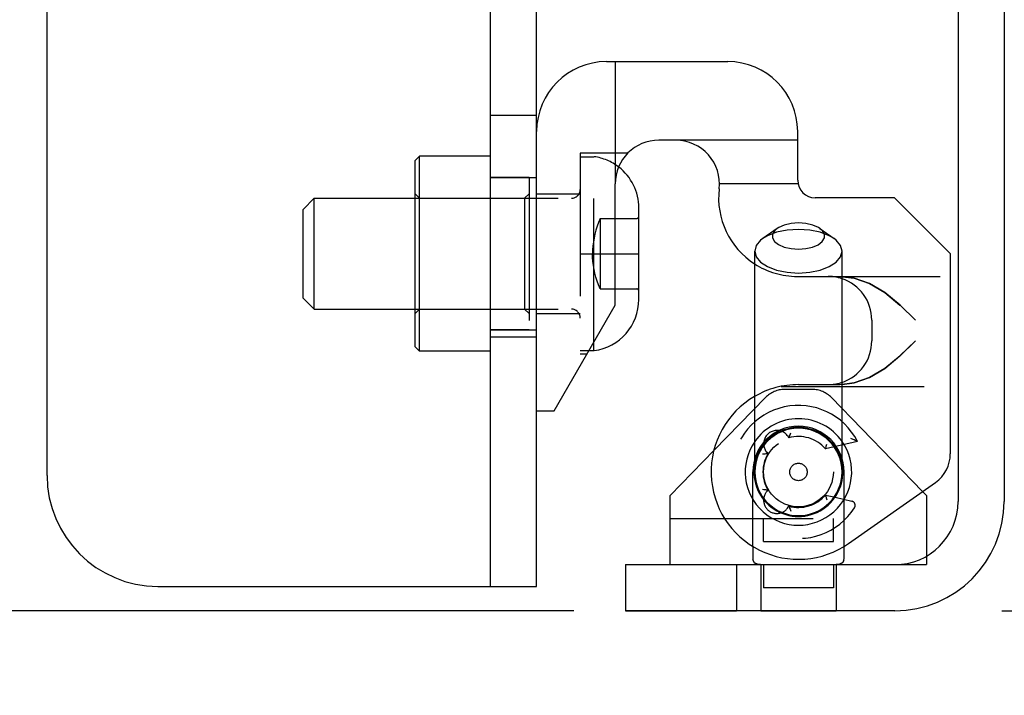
# Model space of a CAD drawing. Header units: inches. Extents: x 0 to 58.6, y -0.2 to 37.9.
# Tile 29 of 66: x 2.7 to 5, y 27.4 to 28.9. Entities that reach past the tile are written whole.
import ezdxf

# ---------------------------------------------------------------- set-up
doc = ezdxf.new("R2010")
doc.units = ezdxf.units.IN
doc.header["$LTSCALE"] = 3.224138
doc.header["$MEASUREMENT"] = 0
doc.linetypes.add('HIDDEN', pattern=[0.2, 0.1, -0.1])
doc.layers.get('0').update_dxf_attribs({"linetype": 'CONTINUOUS'})
doc.layers.add('DEFAULT_2', color=8, linetype='HIDDEN')
doc.layers.add('DIMENSIONS', color=7, linetype='CONTINUOUS')
doc.styles.get("Standard").update_dxf_attribs({"font": 'txt', "width": 0.8})
doc.dimstyles.new('DIMSTYLE_1', dxfattribs={"dimtxt": 0.293103, "dimasz": 0.344828, "dimexe": 0.18, "dimexo": 0.0625, "dimgap": 0.09, "dimtad": 0, "dimtih": 1, "dimtoh": 1, "dimzin": 4, "dimdsep": 46, "dimtxsty": 'Standard', "dimblk": '_FILLED', "dimblk1": '_FILLED', "dimblk2": '_FILLED', "dimcen": 0.09, "dimadec": 0, "dimazin": 0, "dimtfac": 1, "dimtofl": 0, "dimtmove": 0, "dimatfit": 3, "dimldrblk": '_FILLED', "dimfxl": 0, "dimtolj": 1, "dimtzin": 4, "dimarcsym": 0})

# ---------------------------------------------------------------- blocks, each defined once
blk = doc.blocks.new('_FILLED')
at = {"color": 0, "linetype": 'ByBlock'}
blk.add_solid([(0, 0), (-1, 0.2), (-1, -0.2)], dxfattribs=at)
blk = doc.blocks.new('*D')
at = {"layer": 'DIMENSIONS', "color": 2, "linetype": 'CONTINUOUS'}
for p, q in [((3.9355, 33.1052), (1.7352, 33.1052)), ((2.0456, 33.1052), (2.0456, 30.8022)), ((5.5048, 31.6165), (7.8884, 31.6165)), ((7.5781, 31.6165), (7.5781, 30.1263)), ((2.0456, 27.6052), (2.0456, 29.7763)), ((7.5781, 27.6052), (7.5781, 29.1004)), ((3.998, 27.6052), (1.7352, 27.6052)), ((4.9632, 27.6052), (7.8884, 27.6052)), ((5.2634, 25.8815), (5.2634, 26.6136)), ((35.3884, 26.024), (35.3884, 26.6136)), ((5.2634, 26.3032), (19.5931, 26.3032)), ((35.3884, 26.3032), (21.0587, 26.3032)), ((37.1399, 25.8866), (39.5081, 25.8866)), ((39.1977, 25.8866), (39.1977, 14.807)), ((36.9567, 25.0116), (38.2812, 25.0116)), ((37.9709, 25.0116), (37.9709, 16.3425)), ((37.9709, 4.7616), (37.9709, 14.877)), ((39.1977, 3.8866), (39.1977, 14.2208)), ((36.9567, 4.7616), (38.2812, 4.7616)), ((37.1936, 3.8866), (39.5081, 3.8866))]:
    blk.add_line(p, q, dxfattribs=at)
at = {"layer": 'DIMENSIONS', "color": 2, "linetype": 'CONTINUOUS', "xscale": 0.3448275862, "yscale": 0.3448275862, "zscale": 0.3448275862}
for p, rotation in [((2.0456, 33.1052), 90), ((7.5781, 31.6165), 90), ((2.0456, 27.6052), 270), ((7.5781, 27.6052), 270), ((5.2634, 26.3032), 180), ((39.1977, 25.8866), 90), ((37.9709, 25.0116), 90), ((37.9709, 4.7616), 270), ((39.1977, 3.8866), 270)]:
    blk.add_blockref('_FILLED', p, dxfattribs=dict(at, rotation=rotation))
blk.add_blockref('_FILLED', (35.3884, 26.3032), dxfattribs=at)
at = {"layer": 'DIMENSIONS', "color": 2, "linetype": 'CONTINUOUS', "width": 0.8}
for s, p in [('5.50', (1.5766, 30.3625)), ('REF.', (1.5766, 29.9229)), ('4.01', (7.1091, 29.6866)), ('REF.', (7.1091, 29.247)), ('30.13', (19.7397, 26.1567)), ('20.25', (37.3847, 15.9029)), ('REF.', (37.5019, 15.4632)), ('TYP.', (37.5019, 15.0236)), ('22.00', (38.6115, 14.3673))]:
    blk.add_text(s, height=0.2931, dxfattribs=at).set_placement(p)

msp = doc.modelspace()

# ---------------------------------------------------------------- linework, layer by layer
at = {"color": 7, "linetype": 'CONTINUOUS'}
for p, q in [((4.8643, 32.8587), (4.8643, 27.8517)), ((3.8098, 27.6603), (3.8098, 32.6603)), ((2.8098, 27.9103), (2.8098, 32.4103)), ((4.0713, 28.8434), (4.3451, 28.8434)), ((4.5026, 28.5757), (4.5026, 28.6859)), ((4.2277, 28.6662), (4.1894, 28.6662)), ((3.6398, 28.6203), (3.6498, 28.6303)), ((3.6498, 28.1903), (3.6498, 28.6303)), ((3.8098, 28.6303), (3.6498, 28.6303)), ((3.6398, 28.2003), (3.6398, 28.6203)), ((4.091, 28.2946), (4.091, 28.5678)), ((3.3872, 28.5103), (3.4122, 28.5353)), ((3.4122, 28.2853), (3.4122, 28.5353)), ((3.4122, 28.5353), (3.6398, 28.5353)), ((4.7209, 28.5363), (4.542, 28.5363)), ((4.8469, 28.4103), (4.7209, 28.5363)), ((4.1442, 28.3071), (4.1442, 28.5135)), ((3.3872, 28.3103), (3.3872, 28.5103)), ((4.4561, 28.467), (4.424, 28.4443)), ((4.5526, 28.467), (4.5847, 28.4443)), ((4.4059, 27.9182), (4.4059, 28.4159)), ((4.6028, 27.9182), (4.6028, 28.4159)), ((4.8469, 27.9591), (4.8469, 28.4103)), ((3.3872, 28.3103), (3.4122, 28.2853)), ((3.9532, 28.056), (4.091, 28.2946)), ((3.4122, 28.2853), (3.6398, 28.2853)), ((4.6697, 28.2607), (4.6697, 28.2135)), ((4.0432, 28.1918), (4.0432, 28.212)), ((3.6398, 28.2003), (3.6498, 28.1903)), ((3.8098, 28.1903), (3.6498, 28.1903)), ((4.0316, 28.1918), (4.0432, 28.1918)), ((3.9138, 28.056), (3.9532, 28.056)), ((4.2153, 27.8652), (4.3145, 27.9672)), ((4.6175, 27.7571), (4.8134, 27.8947)), ((4.7844, 27.8743), (4.7933, 27.8652)), ((4.2153, 27.7092), (4.2153, 27.8652)), ((4.5869, 27.8612), (4.5841, 27.8618)), ((4.7933, 27.8652), (4.7933, 27.7286)), ((4.4013, 27.7511), (4.4013, 27.7234)), ((4.6073, 27.7234), (4.6073, 27.7514)), ((4.1143, 27.7092), (4.1143, 27.6052)), ((4.1143, 27.7092), (4.7218, 27.7092)), ((3.0598, 27.6603), (3.9138, 27.6603))]:
    msp.add_line(p, q, dxfattribs=at)
at = {"color": 3, "linetype": 'CONTINUOUS'}
for p, q in [((4.9683, 32.8587), (4.9683, 27.8517)), ((3.9138, 27.6603), (3.9138, 32.6603)), ((4.7218, 27.6052), (4.1143, 27.6052))]:
    msp.add_line(p, q, dxfattribs=at)
at = {"color": 8, "linetype": 'HIDDEN'}
for p, q in [((3.8098, 28.2228), (3.8098, 28.7228)), ((3.8098, 28.7228), (3.9138, 28.7228)), ((3.8098, 28.5823), (3.9138, 28.5823)), ((3.8098, 28.2383), (3.9138, 28.2383)), ((3.8098, 28.2228), (3.9138, 28.2228)), ((4.1143, 27.7092), (4.1143, 27.6052)), ((4.1143, 27.7092), (4.3643, 27.7092)), ((4.3643, 27.7092), (4.3643, 27.6052)), ((4.4193, 27.7092), (4.4193, 27.6052)), ((4.4193, 27.7092), (4.5893, 27.7092)), ((4.5893, 27.7092), (4.5893, 27.6052))]:
    msp.add_line(p, q, dxfattribs=at)
at = {"linetype": 'HIDDEN'}
for p, q in [((3.9138, 28.2228), (3.9138, 28.7228)), ((4.1143, 27.6052), (4.3643, 27.6052)), ((4.4193, 27.6052), (4.5893, 27.6052))]:
    msp.add_line(p, q, dxfattribs=at)
at = {"color": 7, "linetype": 'CONTINUOUS'}
for points in [[(4.4561, 28.4671), (4.4507, 28.4624), (4.4459, 28.4543), (4.4459, 28.4459), (4.4505, 28.4379), (4.4595, 28.4308), (4.4722, 28.4252), (4.4876, 28.4217), (4.5043, 28.4205)], [(4.5043, 28.4795), (4.4877, 28.4783), (4.4724, 28.4748), (4.4598, 28.4694), (4.4561, 28.4671)], [(4.5526, 28.4671), (4.5492, 28.4692), (4.5365, 28.4748), (4.5211, 28.4783), (4.5043, 28.4795)], [(4.5043, 28.4205), (4.521, 28.4217), (4.5363, 28.4252), (4.5489, 28.4306), (4.558, 28.4376), (4.5628, 28.4457), (4.5628, 28.4541), (4.5582, 28.4621), (4.5526, 28.4671)], [(4.424, 28.4443), (4.4191, 28.4405), (4.4093, 28.4286), (4.4059, 28.4159)], [(4.6028, 28.4159), (4.5994, 28.4286), (4.5896, 28.4405), (4.5847, 28.4443)], [(4.4059, 28.4159), (4.4093, 28.4032), (4.4191, 28.3913), (4.4348, 28.3811), (4.4551, 28.3733), (4.4789, 28.3684), (4.5043, 28.3667)], [(4.5043, 28.3667), (4.5298, 28.3684), (4.5536, 28.3733), (4.5739, 28.3811), (4.5896, 28.3913), (4.5994, 28.4032), (4.6028, 28.4159)], [(4.7681, 28.2607), (4.7334, 28.2944), (4.699, 28.3226), (4.6644, 28.3431), (4.63, 28.3553), (4.6028, 28.3585)], [(4.6028, 28.1156), (4.6299, 28.1188), (4.6643, 28.131), (4.6989, 28.1515), (4.7333, 28.1797), (4.7681, 28.2135)], [(4.4013, 27.7234), (4.4017, 27.7198), (4.4027, 27.7168), (4.4045, 27.7143), (4.407, 27.7123), (4.4103, 27.7109), (4.4143, 27.7099), (4.4191, 27.7093), (4.4244, 27.7092)], [(4.5842, 27.7092), (4.5896, 27.7093), (4.5944, 27.7099), (4.5984, 27.7109), (4.6017, 27.7123), (4.6042, 27.7143), (4.606, 27.7168), (4.607, 27.7198), (4.6073, 27.7234)]]:
    msp.add_lwpolyline(points, dxfattribs=at)
for centre, radius, start, end in [((4.0713, 28.6859), 0.1575, 90, 180), ((4.3451, 28.6859), 0.1575, 0, 90), ((4.1894, 28.5678), 0.0984, 90, 180), ((4.2277, 28.5678), 0.0984, 353.4376, 90), ((4.0279, 28.5135), 0.1164, 0, 52.3138), ((4.5015, 28.5363), 0.1772, 173.4376, 237.2018), ((4.542, 28.5757), 0.0394, 180, 270), ((4.5713, 28.2607), 0.0984, 0, 71.4459), ((4.0279, 28.3071), 0.1164, 277.587, 360), ((4.5713, 28.2135), 0.0984, 288.5648, 360), ((4.5043, 27.9182), 0.1969, 120.1485, 305.0795), ((4.5043, 27.9182), 0.1201, 145.1407, 34.9125), ((4.7681, 27.9591), 0.0787, 305.0795, 360), ((4.5043, 27.9182), 0.1004, 170.1209, 9.8791), ((4.5043, 27.9182), 0.0984, 180, 360), ((3.0598, 27.9103), 0.25, 180, 270), ((4.4558, 27.8546), 0.03, 170.4713, 176.3945), ((4.7218, 27.8517), 0.1425, 270, 360), ((4.4558, 27.8546), 0.03, 289.1187, 294.7504)]:
    msp.add_arc(centre, radius, start, end, dxfattribs=at)
at = {"color": 3, "linetype": 'CONTINUOUS'}
msp.add_arc((4.7218, 27.8517), 0.2465, 270, 360, dxfattribs=at)
at = {"layer": 'DEFAULT_2', "color": 8, "linetype": 'HIDDEN'}
for p, q in [((4.091, 28.8434), (4.091, 28.5678)), ((4.5026, 28.6662), (4.2277, 28.6662)), ((4.0122, 28.6367), (4.0122, 28.1839)), ((4.1191, 28.6367), (4.0122, 28.6367)), ((4.0122, 28.6288), (4.0432, 28.6288)), ((4.0432, 28.212), (4.0432, 28.6288)), ((3.8968, 28.5818), (3.8098, 28.5818)), ((3.8968, 28.5818), (3.8968, 28.2388)), ((4.5034, 28.5678), (4.3261, 28.5678)), ((3.6498, 28.5353), (3.6398, 28.5453)), ((3.6398, 28.5353), (3.9922, 28.5353)), ((3.8868, 28.5353), (3.8968, 28.5453)), ((3.8868, 28.5353), (3.8868, 28.2853)), ((3.9138, 28.5451), (4.0122, 28.5451)), ((4.0572, 28.4897), (4.0572, 28.331)), ((4.0572, 28.4897), (4.1395, 28.4897)), ((4.0122, 28.4103), (4.1442, 28.4103)), ((4.5015, 28.3591), (4.8469, 28.3591)), ((4.0572, 28.331), (4.1395, 28.331)), ((3.6498, 28.2853), (3.6398, 28.2753)), ((3.6398, 28.2853), (3.9922, 28.2853)), ((3.8868, 28.2853), (3.8968, 28.2753)), ((3.9138, 28.2755), (4.0122, 28.2755)), ((3.8968, 28.2388), (3.8098, 28.2388)), ((4.0122, 28.1918), (4.0316, 28.1918)), ((4.027, 28.1839), (4.0122, 28.1839)), ((4.5976, 28.115), (4.5043, 28.115)), ((4.4652, 28.1111), (4.8469, 28.1111)), ((4.5356, 28.1042), (4.4731, 28.1042)), ((4.3145, 27.9672), (4.4301, 28.086)), ((4.5786, 28.086), (4.7844, 27.8743)), ((4.4845, 27.9996), (4.4854, 28.002)), ((4.4795, 28.0001), (4.4826, 27.9952)), ((4.4826, 27.9952), (4.483, 27.9961)), ((4.4828, 27.9955), (4.4834, 27.9971)), ((4.4832, 27.9965), (4.484, 27.9983)), ((4.4838, 27.998), (4.4846, 27.9999)), ((4.6377, 27.9869), (4.5651, 27.9702)), ((4.6322, 27.9894), (4.6299, 27.9904)), ((4.6343, 27.9885), (4.6317, 27.9896)), ((4.6363, 27.9876), (4.6334, 27.9889)), ((4.6374, 27.987), (4.6352, 27.988)), ((4.6377, 27.9869), (4.6373, 27.9871)), ((4.4327, 27.9589), (4.4307, 27.9587)), ((4.4318, 27.9637), (4.4358, 27.9594)), ((4.4343, 27.9592), (4.4324, 27.9589)), ((4.4354, 27.9593), (4.4337, 27.9591)), ((4.4358, 27.9594), (4.4348, 27.9592)), ((4.5651, 27.9702), (4.5654, 27.971)), ((4.5653, 27.9705), (4.566, 27.9729)), ((4.5657, 27.972), (4.5666, 27.9747)), ((4.5665, 27.9744), (4.5672, 27.9767)), ((4.4013, 27.7511), (4.4013, 27.9182)), ((4.6073, 27.7514), (4.6073, 27.9182)), ((4.4327, 27.8774), (4.4307, 27.8777)), ((4.4318, 27.8727), (4.4358, 27.877)), ((4.4343, 27.8772), (4.4324, 27.8774)), ((4.4354, 27.877), (4.4337, 27.8773)), ((4.4358, 27.877), (4.4348, 27.8771)), ((4.5651, 27.8662), (4.5657, 27.8644)), ((4.5651, 27.8662), (4.5841, 27.8618)), ((4.5656, 27.8649), (4.5661, 27.8632)), ((4.566, 27.8635), (4.5669, 27.8606)), ((4.5869, 27.8612), (4.6245, 27.8525)), ((4.4795, 27.8362), (4.4826, 27.8412)), ((4.4826, 27.8412), (4.483, 27.8402)), ((4.4828, 27.8408), (4.4834, 27.8392)), ((4.4838, 27.8383), (4.4846, 27.8365)), ((4.2153, 27.8132), (4.7933, 27.8132)), ((4.4253, 27.7612), (4.4253, 27.8132)), ((4.5833, 27.7612), (4.5833, 27.8132)), ((4.4253, 27.7612), (4.5833, 27.7612)), ((4.7933, 27.7286), (4.7933, 27.7092)), ((4.4253, 27.7092), (4.4253, 27.6572)), ((4.5833, 27.7092), (4.5833, 27.6572)), ((4.7218, 27.7092), (4.7933, 27.7092)), ((4.5833, 27.6572), (4.4253, 27.6572))]:
    msp.add_line(p, q, dxfattribs=at)
for points in [[(4.0572, 28.4897), (4.0536, 28.4808), (4.0503, 28.472), (4.0476, 28.4632), (4.0452, 28.4544), (4.0433, 28.4456), (4.0418, 28.4368), (4.0407, 28.4279), (4.04, 28.4191), (4.0398, 28.4103)], [(4.5043, 28.4651), (4.4789, 28.4634), (4.4551, 28.4585), (4.4348, 28.4507), (4.424, 28.4443)], [(4.5847, 28.4443), (4.5739, 28.4507), (4.5536, 28.4585), (4.5298, 28.4634), (4.5043, 28.4651)], [(4.0572, 28.331), (4.0536, 28.3398), (4.0503, 28.3486), (4.0476, 28.3574), (4.0452, 28.3662), (4.0433, 28.375), (4.0418, 28.3839), (4.0407, 28.3927), (4.04, 28.4015), (4.0398, 28.4103)], [(4.5976, 28.3591), (4.6299, 28.3553), (4.6643, 28.3431), (4.6989, 28.3226), (4.7333, 28.2944), (4.7334, 28.2944)], [(4.7681, 28.2135), (4.7334, 28.1798), (4.699, 28.1516), (4.6644, 28.1311), (4.63, 28.1189), (4.5976, 28.115)], [(4.4854, 28.002), (4.4863, 28.0042), (4.4872, 28.0065)], [(4.5672, 27.9767), (4.5679, 27.9789), (4.5686, 27.9812)], [(4.6299, 27.9904), (4.628, 27.9912), (4.6261, 27.9921), (4.6241, 27.9929), (4.6223, 27.9936)], [(4.431, 27.9587), (4.4285, 27.9584), (4.4261, 27.9582), (4.4236, 27.958)], [(4.4285, 27.8779), (4.4261, 27.8782), (4.4236, 27.8784)], [(4.4324, 27.8774), (4.431, 27.8776), (4.4285, 27.8779)], [(4.5666, 27.8617), (4.5672, 27.8596), (4.5679, 27.8574), (4.5686, 27.8551)], [(4.4832, 27.8398), (4.484, 27.8381), (4.4845, 27.8367)], [(4.4845, 27.8367), (4.4854, 27.8344), (4.4863, 27.8321), (4.4872, 27.8298)], [(4.4045, 27.7143), (4.4027, 27.7168), (4.4017, 27.7198)], [(4.4191, 27.7093), (4.4143, 27.7099), (4.4103, 27.7109), (4.407, 27.7123)], [(4.607, 27.7198), (4.606, 27.7168), (4.6042, 27.7143), (4.6017, 27.7123), (4.5984, 27.7109), (4.5944, 27.7099), (4.5896, 27.7093)]]:
    msp.add_lwpolyline(points, dxfattribs=at)
for radius in [0.0787, 0.0197]:
    msp.add_circle((4.5043, 27.9182), radius, dxfattribs=at)
for centre, radius, start, end in [((4.0279, 28.5135), 0.1164, 52.3138, 82.413), ((3.9922, 28.5553), 0.02, 270, 360), ((4.1395, 28.4944), 0.00476, 270, 360), ((4.5015, 28.5363), 0.1772, 237.2018, 270), ((4.5713, 28.2607), 0.0984, 71.4459, 90), ((4.1395, 28.3262), 0.00476, 0, 90), ((3.9922, 28.2653), 0.02, 0, 90), ((4.5043, 27.9182), 0.1969, 90, 120.1485), ((4.5713, 28.2135), 0.0984, 270, 288.5648), ((4.4731, 28.0442), 0.06, 90, 135.8016), ((4.5356, 28.0442), 0.06, 44.1984, 90), ((4.5043, 27.9182), 0.15, 27.277, 327.3878), ((4.5043, 27.9182), 0.1201, 34.9125, 145.1407), ((4.5043, 27.9182), 0.103, 0, 180), ((4.5043, 27.9182), 0.1004, 90, 170.1209), ((4.5043, 27.9182), 0.0984, 0, 180), ((4.4558, 27.9817), 0.03, 26.5758, 228.1897), ((4.5043, 27.9182), 0.1004, 9.8791, 90), ((4.5043, 27.9182), 0.08, 40.5416, 105.7689), ((4.5043, 27.9182), 0.08, 148.9966, 211.0034), ((4.4558, 27.8546), 0.03, 131.8103, 170.4713), ((4.4558, 27.8546), 0.03, 176.3945, 289.1187), ((4.5043, 27.9182), 0.08, 254.2311, 319.4584), ((4.6223, 27.8427), 0.01, 327.3878, 77), ((4.4558, 27.8546), 0.03, 294.7504, 333.4242)]:
    msp.add_arc(centre, radius, start, end, dxfattribs=at)

# ---------------------------------------------------------------- dimensions: what is measured, and where the dimension line sits
at = {"layer": 'DIMENSIONS', "color": 2, "linetype": 'CONTINUOUS'}
dim = msp.add_linear_dim(base=(39.1977, 25.8866), p1=(37.1936, 3.8866), p2=(37.1399, 25.8866), angle=90, dimstyle='DIMSTYLE_1', dxfattribs=at)
dim.commit()
dim.dimension.update_dxf_attribs({"geometry": '*D', "text_midpoint": (39.1977, 14.5139), "dimtype": 160})
dim = msp.add_linear_dim(base=(35.3883988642, 26.3032338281), p1=(5.2633988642, 25.881469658), p2=(35.3883988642, 26.6135786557), dimstyle='DIMSTYLE_1', dxfattribs=at)
dim.commit()
dim.dimension.update_dxf_attribs({"geometry": '*D', "text_midpoint": (20.3258988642, 26.3032338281), "dimtype": 160})
for base, p1, p2, angle, text, middle in [((7.5781, 27.6052), (5.5048, 31.6165), (4.9632, 27.6052), 270, '<>\\PREF.', (7.5781, 29.6133)), ((2.0456, 33.1052), (3.998, 27.6052), (3.9355, 33.1052), 90, '<>\\PREF.', (2.0456, 30.2892)), ((37.9709, 4.7616), (36.9567, 25.0116), (36.9567, 4.7616), 270, '<>\\PREF.\\PTYP.', (37.9709, 15.6098))]:
    dim = msp.add_linear_dim(base=base, p1=p1, p2=p2, angle=angle, text=text, dimstyle='DIMSTYLE_1', dxfattribs=at)
    dim.commit()
    dim.dimension.update_dxf_attribs({"geometry": '*D', "text_midpoint": middle, "dimtype": 160})

doc.saveas('drawing.dxf')
